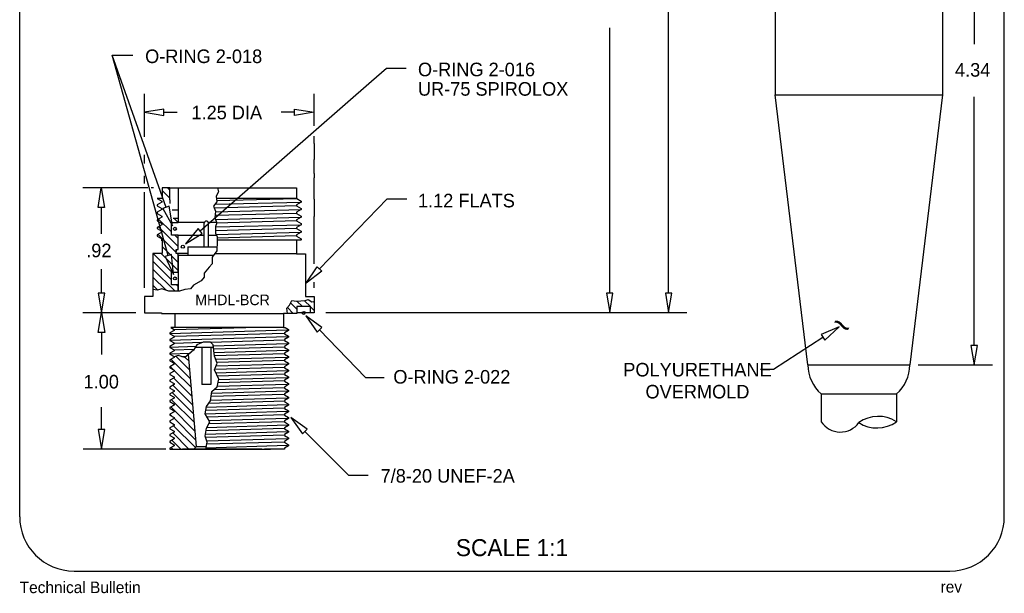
# Model space of a CAD drawing. Extents: x 0.1 to 12.6, y 0.2 to 10.5.
# Tile 1 of 3: x 0.1 to 7.4, y 0.2 to 4.4. Entities that reach past the tile are written whole.
import ezdxf

# ---------------------------------------------------------------- set-up
doc = ezdxf.new("R2010")
doc.units = 0
doc.header["$MEASUREMENT"] = 0
doc.layers.get('0').update_dxf_attribs({"linetype": 'CONTINUOUS'})
for name, color, linetype in [('BORDER', 3, 'CONTINUOUS'), ('DIM', 3, 'CONTINUOUS'), ('DIMW', 7, 'CONTINUOUS'), ('OBJECTS', 1, 'CONTINUOUS')]:
    doc.layers.add(name, color=color, linetype=linetype)

msp = doc.modelspace()

# ---------------------------------------------------------------- linework, layer by layer
at = {"color": 7}
for p, q in [((1.23042, 3.08713), (1.17292, 3.14463)), ((1.23042, 3.14605), (1.2135, 3.16297)), ((1.24291, 2.83896), (1.14825, 2.93362)), ((1.29171, 2.908), (1.26171, 2.938)), ((1.29291, 2.73004), (1.14612, 2.87684)), ((1.27791, 2.68612), (1.14398, 2.82005)), ((1.29291, 2.78896), (1.26686, 2.81501)), ((1.29291, 2.6122), (1.17292, 2.73219)), ((1.24291, 2.48544), (1.10562, 2.62273)), ((1.24524, 2.54204), (1.10758, 2.67969)), ((1.29291, 2.55328), (1.1665, 2.67969)), ((1.29291, 2.67112), (1.28401, 2.68002)), ((2.23032, 2.67643), (2.22884, 2.67791)), ((1.26867, 2.40077), (1.10543, 2.56401)), ((1.20234, 2.40818), (1.10543, 2.50509)), ((1.14135, 2.41024), (1.10543, 2.44617)), ((1.29291, 2.43544), (1.27931, 2.44905)), ((2.20625, 2.28806), (2.16653, 2.32778)), ((2.26517, 2.28806), (2.22152, 2.33171)), ((2.29281, 2.31934), (2.28715, 2.325)), ((2.1384, 2.23807), (2.09599, 2.28048)), ((2.16632, 2.26907), (2.12026, 2.31513)), ((2.29281, 2.26042), (2.26631, 2.28692)), ((1.38321, 1.75594), (1.23911, 1.90005)), ((1.37756, 1.82051), (1.27536, 1.92272)), ((1.37191, 1.88508), (1.34306, 1.91394)), ((1.25725, 1.82299), (1.23345, 1.84679)), ((1.38886, 1.69138), (1.26171, 1.81852)), ((1.23613, 1.78519), (1.23107, 1.79025)), ((1.39451, 1.62681), (1.25949, 1.76183)), ((1.40016, 1.56224), (1.25383, 1.70857)), ((1.41146, 1.4331), (1.24251, 1.60204)), ((1.40581, 1.49767), (1.24817, 1.65531)), ((1.41711, 1.36853), (1.23686, 1.54878)), ((1.24884, 1.47788), (1.2312, 1.49552)), ((1.42276, 1.30396), (1.26171, 1.46501)), ((1.41861, 1.24919), (1.25724, 1.41056)), ((1.37071, 1.23817), (1.25158, 1.3573)), ((1.25287, 1.23817), (1.24026, 1.25078)), ((1.31179, 1.23817), (1.24592, 1.30404))]:
    msp.add_line(p, q, dxfattribs=at)
at = {"layer": 'BORDER', "color": 2}
for p, q in [((0.125, 0.74), (0.125, 9.62)), ((7.375, 0.74), (7.375, 9.62)), ((0.525, 0.34), (6.975, 0.34))]:
    msp.add_line(p, q, dxfattribs=at)
at = {"layer": 'BORDER'}
for centre, start, end in [((0.525, 0.74), 180, 270), ((6.975, 0.74), 270, 360)]:
    msp.add_arc(centre, 0.4, start, end, dxfattribs=at)
at = {"layer": 'DIM'}
for p, q in [((7.15276, 6.055), (7.15276, 4.22254)), ((4.90324, 2.38777), (4.90324, 5.20236)), ((4.4694, 2.38777), (4.4694, 4.34252)), ((0.80657, 4.14147), (0.95711, 4.14147)), ((1.2025, 3.01916), (0.80657, 4.14147)), ((1.21932, 2.66451), (0.80657, 4.14147)), ((2.71468, 3.94917), (2.82578, 4.04399)), ((2.82578, 4.04399), (2.97059, 4.04399)), ((1.45373, 2.84568), (2.71468, 3.94917)), ((1.04293, 3.53963), (1.04293, 3.85471)), ((2.29281, 3.61993), (2.29281, 3.85471)), ((7.15276, 2.00209), (7.15276, 3.83454)), ((1.18693, 3.74371), (1.04293, 3.71971)), ((1.04293, 3.71971), (1.18693, 3.69571)), ((1.18693, 3.69571), (1.18693, 3.74371)), ((1.18693, 3.71971), (1.28459, 3.71971)), ((2.14881, 3.71971), (2.05116, 3.71971)), ((2.14881, 3.69571), (2.14881, 3.74371)), ((2.14881, 3.74371), (2.29281, 3.71971)), ((2.29281, 3.71971), (2.14881, 3.69571)), ((2.29281, 3.48903), (2.29281, 3.54362)), ((2.29281, 3.48903), (2.29281, 3.37254)), ((1.04293, 3.34359), (1.04293, 3.40695)), ((2.29281, 3.26805), (2.29281, 3.37254)), ((2.29281, 3.26805), (2.29281, 3.23792)), ((1.04293, 3.19471), (1.04293, 3.25076)), ((2.29281, 3.08051), (2.29281, 3.23792)), ((1.06773, 3.16297), (0.59077, 3.16297)), ((0.70177, 3.01897), (0.72577, 3.16297)), ((0.72577, 3.16297), (0.74977, 3.01897)), ((1.04293, 2.42555), (1.04293, 3.13124)), ((1.11042, 3.16297), (1.09329, 3.16297)), ((1.58926, 3.13382), (1.57094, 3.10175)), ((1.58093, 3.16297), (1.58926, 3.13382)), ((1.23042, 3.07531), (1.23042, 3.04708)), ((1.57552, 3.06051), (1.55261, 3.02844)), ((1.57094, 3.10175), (1.57552, 3.06051)), ((2.16282, 3.08483), (1.57282, 3.08483)), ((2.29281, 3.08051), (2.29281, 2.95205)), ((2.33338, 2.56527), (2.831, 3.08175)), ((2.831, 3.08175), (2.975, 3.08175)), ((0.74977, 3.01897), (0.70177, 3.01897)), ((0.72577, 3.01897), (0.72577, 2.82315)), ((1.22514, 3.02714), (1.17987, 3.01117)), ((1.17987, 3.01117), (1.25041, 2.88336)), ((1.25041, 2.88336), (1.22514, 3.02714)), ((1.55261, 3.02844), (1.56635, 2.99179)), ((1.56635, 2.99179), (1.56177, 2.94139)), ((1.56177, 2.94139), (1.57552, 2.90474)), ((1.57552, 2.90474), (1.56635, 2.87725)), ((2.29281, 2.60333), (2.29281, 2.95205)), ((1.43793, 2.86374), (1.34537, 2.75085)), ((1.34537, 2.75085), (1.46954, 2.82762)), ((1.46954, 2.82762), (1.43793, 2.86374)), ((1.56635, 2.87725), (1.56635, 2.82685)), ((1.56635, 2.82685), (1.5801, 2.80394)), ((1.5801, 2.76729), (1.57552, 2.69857)), ((1.5801, 2.80394), (1.5801, 2.76729)), ((2.16282, 2.77819), (1.5801, 2.77819)), ((1.57552, 2.69857), (1.54344, 2.65275)), ((1.24243, 2.67097), (1.1962, 2.65805)), ((1.1962, 2.65805), (1.25807, 2.52582)), ((1.25807, 2.52582), (1.24243, 2.67097)), ((1.54344, 2.65275), (1.54344, 2.60235)), ((2.16282, 2.67791), (1.56105, 2.67791)), ((0.72701, 2.38607), (0.72701, 2.56319)), ((1.52054, 2.57945), (1.48388, 2.53363)), ((1.54344, 2.60235), (1.52054, 2.57945)), ((2.23347, 2.46157), (2.3161, 2.58192)), ((2.35067, 2.54862), (2.23347, 2.46157)), ((2.3161, 2.58192), (2.35067, 2.54862)), ((1.46097, 2.47865), (1.40599, 2.44658)), ((1.48388, 2.50614), (1.46097, 2.47865)), ((1.48388, 2.53363), (1.48388, 2.50614)), ((2.29281, 2.42555), (2.29281, 2.46834)), ((1.14024, 2.40993), (1.10543, 2.4149)), ((1.17232, 2.41909), (1.14024, 2.40993)), ((1.22272, 2.40077), (1.17232, 2.41909)), ((1.30061, 2.40077), (1.22272, 2.40077)), ((1.34184, 2.41451), (1.30061, 2.40077)), ((1.38308, 2.41909), (1.34184, 2.41451)), ((1.40599, 2.44658), (1.38308, 2.41909)), ((0.75101, 2.38607), (0.70301, 2.38607)), ((0.70301, 2.38607), (0.72701, 2.24207)), ((0.72701, 2.24207), (0.75101, 2.38607)), ((2.11159, 2.29997), (2.12992, 2.33204)), ((2.12992, 2.33204), (2.16199, 2.32746)), ((2.16199, 2.32746), (2.22614, 2.33204)), ((2.22614, 2.33204), (2.24905, 2.3412)), ((2.24905, 2.3412), (2.27654, 2.32288)), ((2.27654, 2.32288), (2.29281, 2.32613)), ((4.4934, 2.38777), (4.4454, 2.38777)), ((4.4454, 2.38777), (4.4694, 2.24377)), ((4.4694, 2.24377), (4.4934, 2.38777)), ((4.92724, 2.38777), (4.87924, 2.38777)), ((4.87924, 2.38777), (4.90324, 2.24377)), ((4.90324, 2.24377), (4.92724, 2.38777)), ((2.09326, 2.27706), (2.11159, 2.29997)), ((2.09605, 2.23807), (2.09326, 2.27706)), ((0.72403, 2.24207), (0.59077, 2.24207)), ((0.98043, 2.24207), (0.59263, 2.24207)), ((0.70363, 2.09807), (0.72763, 2.24207)), ((0.72763, 2.24207), (0.75163, 2.09807)), ((1.16942, 2.24207), (1.16942, 2.23807)), ((1.26791, 2.23807), (2.06783, 2.23807)), ((2.3495, 2.13388), (2.23231, 2.22092)), ((2.23231, 2.22092), (2.31494, 2.10057)), ((2.37968, 2.24377), (5.03824, 2.24377)), ((2.06783, 2.13465), (1.26791, 2.13465)), ((2.31494, 2.10057), (2.3495, 2.13388)), ((2.33222, 2.11722), (2.67073, 1.76612)), ((6.16024, 2.14014), (6.02639, 2.08186)), ((6.05253, 2.0416), (6.16024, 2.14014)), ((0.75163, 2.09807), (0.70363, 2.09807)), ((0.72763, 2.09807), (0.72763, 1.93412)), ((6.03946, 2.06173), (5.6762, 1.8259)), ((6.02639, 2.08186), (6.05253, 2.0416)), ((1.40559, 1.96686), (1.34074, 1.91198)), ((1.43053, 2.00677), (1.40559, 1.96686)), ((1.47542, 2.02673), (1.43053, 2.00677)), ((1.53029, 2.02673), (1.47542, 2.02673)), ((1.55025, 2.00677), (1.53029, 2.02673)), ((1.56022, 1.92196), (1.55025, 2.00677)), ((7.17676, 2.00209), (7.12876, 2.00209)), ((7.12876, 2.00209), (7.15276, 1.85809)), ((7.15276, 1.85809), (7.17676, 2.00209)), ((1.29086, 1.92695), (1.26171, 1.919)), ((1.34074, 1.91198), (1.29086, 1.92695)), ((1.58018, 1.87207), (1.56022, 1.92196)), ((1.56022, 1.82218), (1.58018, 1.87207)), ((1.59015, 1.75233), (1.56022, 1.82218)), ((5.6762, 1.8259), (5.58046, 1.8259)), ((6.74138, 1.85809), (7.28776, 1.85809)), ((1.58018, 1.69746), (1.59015, 1.75233)), ((2.67073, 1.76612), (2.80995, 1.76612)), ((1.54027, 1.66253), (1.58018, 1.69746)), ((1.53029, 1.59269), (1.54027, 1.66253)), ((0.72763, 1.38217), (0.72763, 1.54612)), ((1.49039, 1.4979), (1.50036, 1.55278)), ((1.50036, 1.55278), (1.53029, 1.59269)), ((1.52531, 1.43803), (1.49039, 1.4979)), ((2.24072, 1.38519), (2.12193, 1.47004)), ((2.12193, 1.47004), (2.20678, 1.35125)), ((0.75163, 1.38217), (0.70363, 1.38217)), ((0.70363, 1.38217), (0.72763, 1.23817)), ((0.72763, 1.23817), (0.75163, 1.38217)), ((1.49039, 1.33326), (1.50036, 1.39313)), ((1.50036, 1.39313), (1.52531, 1.43803)), ((2.20678, 1.35125), (2.24072, 1.38519)), ((1.50535, 1.28836), (1.49039, 1.33326)), ((2.22375, 1.36822), (2.54619, 1.04578)), ((1.20092, 1.23817), (0.59263, 1.23817)), ((1.49623, 1.23817), (1.50535, 1.28836)), ((2.54619, 1.04578), (2.69116, 1.04578))]:
    msp.add_line(p, q, dxfattribs=at)
for centre in [(1.26797, 2.86112), (1.32615, 2.72968), (1.26797, 2.49549), (2.21632, 2.24207)]:
    msp.add_circle(centre, 0.01125, dxfattribs=at)
at = {"layer": 'OBJECTS', "color": 4}
for p, q in [((5.68888, 5.27809), (5.68888, 3.84809)), ((6.91888, 5.27809), (6.91888, 3.84809)), ((5.68888, 3.84809), (6.91888, 3.84809)), ((5.92888, 1.85809), (5.68888, 3.84809)), ((6.91888, 3.84809), (6.67888, 1.85809)), ((1.17292, 3.16297), (1.17292, 3.0859)), ((1.23042, 3.16297), (1.17292, 3.16297)), ((1.23042, 3.07531), (1.23042, 3.16297)), ((1.23042, 3.16297), (1.29291, 3.16297)), ((1.29291, 3.16297), (2.16282, 3.16297)), ((1.29291, 3.16297), (1.29291, 2.908)), ((2.16282, 3.16297), (2.16282, 3.08483)), ((1.13737, 3.0859), (1.17147, 3.06621)), ((1.17292, 3.0859), (1.13737, 3.0859)), ((1.17147, 3.05812), (1.13737, 3.03844)), ((1.17147, 3.06621), (1.17147, 3.05812)), ((2.16282, 3.08483), (2.16613, 3.08483)), ((2.19837, 3.05812), (2.16427, 3.03844)), ((2.16613, 3.08483), (2.19837, 3.06621)), ((2.19837, 3.06621), (2.19837, 3.05812)), ((1.13737, 3.03844), (1.13737, 3.03035)), ((1.13737, 3.03035), (1.17147, 3.01066)), ((1.17147, 3.00257), (1.13737, 2.98289)), ((1.13737, 2.98289), (1.13737, 2.9748)), ((1.13737, 2.9748), (1.17147, 2.95511)), ((1.17147, 3.01066), (1.17147, 3.00257)), ((1.24769, 3.00049), (1.29291, 3.00049)), ((2.16427, 3.03844), (2.16427, 3.03035)), ((2.16427, 3.03035), (2.19837, 3.01066)), ((2.19837, 3.00257), (2.16427, 2.98289)), ((2.16427, 2.98289), (2.16427, 2.9748)), ((2.16427, 2.9748), (2.19837, 2.95511)), ((2.19837, 3.01066), (2.19837, 3.00257)), ((1.17147, 2.94702), (1.13737, 2.92734)), ((1.13737, 2.92734), (1.13737, 2.91925)), ((1.13737, 2.91925), (1.17147, 2.89956)), ((1.17147, 2.95511), (1.17147, 2.94702)), ((1.24291, 2.908), (1.29291, 2.908)), ((1.24291, 2.81501), (1.24291, 2.908)), ((1.29291, 2.938), (1.25504, 2.938)), ((1.48519, 2.908), (1.29291, 2.908)), ((1.48436, 2.72809), (1.48436, 2.90309)), ((1.57429, 2.908), (1.51354, 2.908)), ((1.51436, 2.72809), (1.51436, 2.90309)), ((2.19837, 2.94702), (2.16427, 2.92734)), ((2.16427, 2.92734), (2.16427, 2.91925)), ((2.16427, 2.91925), (2.19837, 2.89956)), ((2.19837, 2.95511), (2.19837, 2.94702)), ((1.17147, 2.89147), (1.13737, 2.87179)), ((1.13737, 2.87179), (1.13737, 2.8637)), ((1.13737, 2.8637), (1.17147, 2.84401)), ((1.17147, 2.83592), (1.13737, 2.81624)), ((1.17147, 2.89956), (1.17147, 2.89147)), ((1.17147, 2.84401), (1.17147, 2.83592)), ((2.19837, 2.89147), (2.16427, 2.87179)), ((2.16427, 2.87179), (2.16427, 2.8637)), ((2.16427, 2.8637), (2.19837, 2.84401)), ((2.19837, 2.83592), (2.16427, 2.81624)), ((2.19837, 2.89956), (2.19837, 2.89147)), ((2.19837, 2.84401), (2.19837, 2.83592)), ((1.13737, 2.81624), (1.13737, 2.80815)), ((1.13737, 2.80815), (1.17147, 2.78846)), ((1.17147, 2.78037), (1.16768, 2.77819)), ((1.16768, 2.77819), (1.17292, 2.77819)), ((1.17147, 2.78846), (1.17147, 2.78037)), ((1.17292, 2.77819), (1.17292, 2.67969)), ((1.29291, 2.81501), (1.24291, 2.81501)), ((1.29291, 2.73502), (1.29291, 2.81501)), ((1.29291, 2.81501), (1.48436, 2.81501)), ((1.51436, 2.81501), (1.57346, 2.81501)), ((2.16282, 2.77819), (2.16282, 2.67791)), ((2.19458, 2.77819), (2.16282, 2.77819)), ((2.16427, 2.81624), (2.16427, 2.80815)), ((2.16427, 2.80815), (2.19837, 2.78846)), ((2.19837, 2.78037), (2.19458, 2.77819)), ((2.19837, 2.78846), (2.19837, 2.78037)), ((1.27791, 2.68002), (1.27791, 2.71002)), ((1.27791, 2.71002), (1.29291, 2.71002)), ((1.29291, 2.71002), (1.29291, 2.73502)), ((1.36287, 2.72809), (1.36287, 2.66809)), ((1.36287, 2.72809), (1.57749, 2.72809)), ((1.10658, 2.67969), (1.10543, 2.61125)), ((1.10543, 2.61125), (1.10543, 2.36305)), ((1.17292, 2.67969), (1.10658, 2.67969)), ((1.29291, 2.68002), (1.27791, 2.68002)), ((1.29291, 2.54204), (1.29291, 2.68002)), ((1.36287, 2.68002), (1.29291, 2.68002)), ((1.29337, 2.66809), (1.35537, 2.66809)), ((1.29337, 2.40077), (1.29337, 2.66809)), ((1.35537, 2.66809), (1.55418, 2.66809)), ((2.16282, 2.67791), (2.23032, 2.67791)), ((2.23032, 2.67791), (2.23032, 2.61125)), ((2.23032, 2.61125), (2.23032, 2.36305)), ((1.24291, 2.54204), (1.29291, 2.54204)), ((1.24291, 2.44905), (1.24291, 2.54204)), ((1.29291, 2.44905), (1.24291, 2.44905)), ((1.29291, 2.40077), (1.29291, 2.44905)), ((1.04293, 2.36305), (1.04293, 2.24207)), ((1.10543, 2.36305), (1.04293, 2.36305)), ((2.23032, 2.36305), (2.29281, 2.36305)), ((2.29281, 2.36305), (2.29281, 2.24207)), ((2.16632, 2.28806), (2.16632, 2.23807)), ((2.26631, 2.28806), (2.16632, 2.28806)), ((2.26631, 2.24207), (2.26631, 2.28806)), ((1.04293, 2.24207), (1.06943, 2.24207)), ((1.06943, 2.24207), (1.16942, 2.24207)), ((1.16942, 2.23807), (1.26791, 2.23807)), ((1.26791, 2.23807), (1.26791, 2.13465)), ((2.06783, 2.23807), (2.06783, 2.13465)), ((2.16632, 2.23807), (2.06783, 2.23807)), ((2.26631, 2.24207), (2.16632, 2.24207)), ((2.29281, 2.24207), (2.26631, 2.24207)), ((1.26171, 2.11308), (1.23107, 2.09538)), ((1.23701, 2.13465), (1.26171, 2.12038)), ((1.26791, 2.13465), (1.23701, 2.13465)), ((1.26171, 2.12038), (1.26171, 2.11308)), ((2.06783, 2.13465), (2.07997, 2.13465)), ((2.10468, 2.11308), (2.07403, 2.09538)), ((2.07997, 2.13465), (2.10468, 2.12038)), ((2.10468, 2.12038), (2.10468, 2.11308)), ((1.23107, 2.09538), (1.23107, 2.08808)), ((1.23107, 2.08808), (1.26171, 2.07039)), ((1.26171, 2.06308), (1.23107, 2.04539)), ((1.23107, 2.04539), (1.23107, 2.03809)), ((1.23107, 2.03809), (1.26171, 2.02039)), ((1.26171, 2.07039), (1.26171, 2.06308)), ((2.07403, 2.09538), (2.07403, 2.08808)), ((2.07403, 2.08808), (2.10468, 2.07039)), ((2.10468, 2.06308), (2.07403, 2.04539)), ((2.07403, 2.04539), (2.07403, 2.03809)), ((2.07403, 2.03809), (2.10468, 2.02039)), ((2.10468, 2.07039), (2.10468, 2.06308)), ((1.26171, 2.01309), (1.23107, 1.99539)), ((1.23107, 1.99539), (1.23107, 1.98809)), ((1.23107, 1.98809), (1.26171, 1.9704)), ((1.26171, 1.96309), (1.23107, 1.9454)), ((1.26171, 2.02039), (1.26171, 2.01309)), ((1.26171, 1.9704), (1.26171, 1.96309)), ((1.55244, 1.98809), (1.41885, 1.98809)), ((1.46686, 1.98809), (1.46686, 1.71309)), ((1.53186, 1.98809), (1.53186, 1.71309)), ((2.10468, 2.01309), (2.07403, 1.99539)), ((2.07403, 1.99539), (2.07403, 1.98809)), ((2.07403, 1.98809), (2.10468, 1.9704)), ((2.10468, 1.96309), (2.07403, 1.9454)), ((2.10468, 2.02039), (2.10468, 2.01309)), ((2.10468, 1.9704), (2.10468, 1.96309)), ((1.23107, 1.9454), (1.23107, 1.9381)), ((1.23107, 1.9381), (1.26171, 1.9204)), ((1.26171, 1.9131), (1.23107, 1.8954)), ((1.23107, 1.8954), (1.23107, 1.8881)), ((1.23107, 1.8881), (1.26171, 1.87041)), ((1.26171, 1.9204), (1.26171, 1.9131)), ((1.42677, 1.25809), (1.36757, 1.93469)), ((2.07403, 1.9454), (2.07403, 1.9381)), ((2.07403, 1.9381), (2.10468, 1.9204)), ((2.10468, 1.9131), (2.07403, 1.8954)), ((2.07403, 1.8954), (2.07403, 1.8881)), ((2.07403, 1.8881), (2.10468, 1.87041)), ((2.10468, 1.9204), (2.10468, 1.9131)), ((1.26171, 1.8631), (1.23107, 1.84541)), ((1.23107, 1.84541), (1.23107, 1.83811)), ((1.23107, 1.83811), (1.26171, 1.82041)), ((1.26171, 1.81311), (1.23107, 1.79541)), ((1.26171, 1.87041), (1.26171, 1.8631)), ((1.26171, 1.82041), (1.26171, 1.81311)), ((2.10468, 1.8631), (2.07403, 1.84541)), ((2.07403, 1.84541), (2.07403, 1.83811)), ((2.07403, 1.83811), (2.10468, 1.82041)), ((2.10468, 1.81311), (2.07403, 1.79541)), ((2.10468, 1.87041), (2.10468, 1.8631)), ((2.10468, 1.82041), (2.10468, 1.81311)), ((5.92888, 1.85809), (6.67888, 1.85809)), ((1.23107, 1.79541), (1.23107, 1.78811)), ((1.23107, 1.78811), (1.26171, 1.77042)), ((1.26171, 1.76311), (1.23107, 1.74542)), ((1.23107, 1.74542), (1.23107, 1.73812)), ((1.26171, 1.77042), (1.26171, 1.76311)), ((2.07403, 1.79541), (2.07403, 1.78811)), ((2.07403, 1.78811), (2.10468, 1.77042)), ((2.10468, 1.76311), (2.07403, 1.74542)), ((2.07403, 1.74542), (2.07403, 1.73812)), ((2.10468, 1.77042), (2.10468, 1.76311)), ((1.23107, 1.73812), (1.26171, 1.72042)), ((1.26171, 1.71312), (1.23107, 1.69542)), ((1.23107, 1.69542), (1.23107, 1.68812)), ((1.23107, 1.68812), (1.26171, 1.67043)), ((1.26171, 1.72042), (1.26171, 1.71312)), ((1.26171, 1.67043), (1.26171, 1.66312)), ((1.48086, 1.71309), (1.46686, 1.71309)), ((1.53186, 1.71309), (1.48086, 1.71309)), ((2.07403, 1.73812), (2.10468, 1.72042)), ((2.10468, 1.71312), (2.07403, 1.69542)), ((2.07403, 1.69542), (2.07403, 1.68812)), ((2.07403, 1.68812), (2.10468, 1.67043)), ((2.10468, 1.72042), (2.10468, 1.71312)), ((2.10468, 1.67043), (2.10468, 1.66312)), ((1.26171, 1.66312), (1.23107, 1.64543)), ((1.23107, 1.64543), (1.23107, 1.63813)), ((1.23107, 1.63813), (1.26171, 1.62043)), ((1.26171, 1.61313), (1.23107, 1.59543)), ((1.23107, 1.59543), (1.23107, 1.58813)), ((1.26171, 1.62043), (1.26171, 1.61313)), ((2.10468, 1.66312), (2.07403, 1.64543)), ((2.07403, 1.64543), (2.07403, 1.63813)), ((2.07403, 1.63813), (2.10468, 1.62043)), ((2.10468, 1.61313), (2.07403, 1.59543)), ((2.07403, 1.59543), (2.07403, 1.58813)), ((2.10468, 1.62043), (2.10468, 1.61313)), ((6.02769, 1.64471), (6.58007, 1.64471)), ((6.02769, 1.64471), (6.02769, 1.44004)), ((6.58007, 1.64471), (6.58007, 1.44004)), ((1.23107, 1.58813), (1.26171, 1.57044)), ((1.26171, 1.56313), (1.23107, 1.54544)), ((1.23107, 1.54544), (1.23107, 1.53814)), ((1.23107, 1.53814), (1.26171, 1.52044)), ((1.26171, 1.57044), (1.26171, 1.56313)), ((2.07403, 1.58813), (2.10468, 1.57044)), ((2.10468, 1.56313), (2.07403, 1.54544)), ((2.07403, 1.54544), (2.07403, 1.53814)), ((2.07403, 1.53814), (2.10468, 1.52044)), ((2.10468, 1.57044), (2.10468, 1.56313)), ((1.26171, 1.51314), (1.23107, 1.49544)), ((1.23107, 1.49544), (1.23107, 1.48814)), ((1.23107, 1.48814), (1.26171, 1.47045)), ((1.26171, 1.46314), (1.23107, 1.44545)), ((1.26171, 1.52044), (1.26171, 1.51314)), ((1.26171, 1.47045), (1.26171, 1.46314)), ((2.10468, 1.51314), (2.07403, 1.49544)), ((2.07403, 1.49544), (2.07403, 1.48814)), ((2.07403, 1.48814), (2.10468, 1.47045)), ((2.10468, 1.46314), (2.07403, 1.44545)), ((2.10468, 1.52044), (2.10468, 1.51314)), ((2.10468, 1.47045), (2.10468, 1.46314)), ((1.23107, 1.44545), (1.23107, 1.43815)), ((1.23107, 1.43815), (1.26171, 1.42045)), ((1.26171, 1.41315), (1.23107, 1.39545)), ((1.23107, 1.39545), (1.23107, 1.38815)), ((1.23107, 1.38815), (1.26171, 1.37046)), ((1.26171, 1.42045), (1.26171, 1.41315)), ((2.07403, 1.44545), (2.07403, 1.43815)), ((2.07403, 1.43815), (2.10468, 1.42045)), ((2.10468, 1.41315), (2.07403, 1.39545)), ((2.07403, 1.39545), (2.07403, 1.38815)), ((2.07403, 1.38815), (2.10468, 1.37046)), ((2.10468, 1.42045), (2.10468, 1.41315)), ((1.26171, 1.36315), (1.23107, 1.34546)), ((1.23107, 1.34546), (1.23107, 1.33816)), ((1.23107, 1.33816), (1.26171, 1.32046)), ((1.26171, 1.31316), (1.23107, 1.29546)), ((1.26171, 1.37046), (1.26171, 1.36315)), ((1.26171, 1.32046), (1.26171, 1.31316)), ((2.10468, 1.36315), (2.07403, 1.34546)), ((2.07403, 1.34546), (2.07403, 1.33816)), ((2.07403, 1.33816), (2.10468, 1.32046)), ((2.10468, 1.31316), (2.07403, 1.29546)), ((2.10468, 1.37046), (2.10468, 1.36315)), ((2.10468, 1.32046), (2.10468, 1.31316)), ((1.23107, 1.29546), (1.23107, 1.28816)), ((1.23107, 1.28816), (1.26171, 1.27047)), ((1.26171, 1.26316), (1.23107, 1.24547)), ((1.23107, 1.24547), (1.23107, 1.23817)), ((1.23107, 1.23817), (1.40851, 1.23817)), ((1.26171, 1.27047), (1.26171, 1.26316)), ((1.66787, 1.23817), (1.32291, 1.23817)), ((1.3629, 1.23817), (1.97284, 1.23817)), ((1.40851, 1.23817), (1.42677, 1.25809)), ((1.42677, 1.25809), (1.49985, 1.25809)), ((2.07403, 1.23817), (1.92723, 1.23817)), ((2.07403, 1.29546), (2.07403, 1.28816)), ((2.07403, 1.28816), (2.10468, 1.27047)), ((2.10468, 1.26316), (2.07403, 1.24547)), ((2.07403, 1.24547), (2.07403, 1.23817)), ((2.10468, 1.27016), (2.10395, 1.27089)), ((2.10468, 1.27047), (2.10468, 1.26316))]:
    msp.add_line(p, q, dxfattribs=at)
at = {"layer": 'OBJECTS', "color": 5}
for p, q in [((1.56216, 3.04182), (2.19648, 3.05842)), ((2.16239, 3.08346), (1.57479, 3.06702)), ((2.16239, 3.03065), (1.55812, 3.01374)), ((2.16239, 2.9751), (1.56331, 2.95834)), ((1.56586, 2.98636), (2.19648, 3.00287)), ((1.56574, 2.93081), (2.19648, 2.94732)), ((2.16239, 2.91955), (1.57498, 2.90311)), ((1.56635, 2.87528), (2.19648, 2.89177)), ((2.16239, 2.864), (1.56635, 2.84732)), ((1.57056, 2.81984), (2.19648, 2.83622)), ((2.16239, 2.80845), (1.5801, 2.79216)), ((1.23107, 2.09012), (2.09568, 2.11673)), ((1.87881, 2.13465), (1.26171, 2.11699)), ((1.23107, 2.04013), (2.09568, 2.06674)), ((2.07403, 2.09024), (1.26171, 2.06699)), ((2.07403, 2.04024), (1.53228, 2.02474)), ((1.23107, 1.99013), (1.42384, 1.99607)), ((1.46673, 2.02286), (1.26171, 2.017)), ((1.4083, 1.9712), (1.26171, 1.967)), ((1.55105, 1.99998), (2.09568, 2.01674)), ((2.07403, 1.99025), (1.55394, 1.97536)), ((1.55691, 1.95017), (2.09568, 1.96675)), ((1.23107, 1.94014), (1.37941, 1.9447)), ((1.34965, 1.91952), (1.31857, 1.91863)), ((2.07403, 1.94025), (1.5598, 1.92554)), ((1.56879, 1.90054), (2.09568, 1.91675)), ((2.07403, 1.89026), (1.57857, 1.87608)), ((2.07403, 1.84026), (1.56159, 1.8256)), ((1.56948, 1.80057), (2.09568, 1.81676)), ((1.5716, 1.85063), (2.09568, 1.86676)), ((2.07403, 1.79027), (1.57996, 1.77613)), ((2.07403, 1.74027), (1.58542, 1.72629)), ((1.58995, 1.7512), (2.09568, 1.76677)), ((2.07403, 1.69028), (1.555, 1.67543)), ((1.58081, 1.70093), (2.09568, 1.71677)), ((1.53125, 1.59941), (2.09568, 1.61678)), ((2.07403, 1.64028), (1.53489, 1.62485)), ((1.53843, 1.64963), (2.09568, 1.66678)), ((2.07403, 1.54029), (1.49508, 1.52373)), ((1.49958, 1.54844), (2.09568, 1.56679)), ((2.07403, 1.59029), (1.51653, 1.57433)), ((1.49044, 1.49817), (2.09568, 1.51679)), ((2.07403, 1.4903), (1.50433, 1.474)), ((1.51888, 1.44905), (2.09568, 1.4668)), ((2.07403, 1.39031), (1.49714, 1.3738)), ((1.50339, 1.39857), (2.09568, 1.4168)), ((2.07403, 1.4403), (1.51772, 1.42438)), ((1.49289, 1.34826), (2.09568, 1.36681)), ((2.07403, 1.34031), (1.49357, 1.3237)), ((1.50196, 1.29854), (2.09568, 1.31681)), ((1.49809, 1.24843), (2.09568, 1.26682)), ((2.07403, 1.29032), (1.50274, 1.27397))]:
    msp.add_line(p, q, dxfattribs=at)
at = {"layer": 'OBJECTS'}
for p, q in [((1.27791, 2.71002), (1.27791, 2.69502)), ((1.29337, 2.54204), (1.29291, 2.54204)), ((1.29291, 2.44905), (1.29337, 2.44905)), ((1.55244, 1.98809), (1.41885, 1.98809)), ((1.90723, 1.23817), (1.42851, 1.23817))]:
    msp.add_line(p, q, dxfattribs=at)
for centre, radius, start, end in [((1.49936, 2.90309), 0.015, 0, 180), ((6.20869, 1.85809), 0.27981, 180, 229.694016), ((6.39907, 1.85809), 0.27981, 310.305984, 0), ((6.4467, 1.23365), 0.24573, 57.129103, 125.535923), ((6.16796, 1.53051), 0.16692, 212.820022, 324.514952), ((6.43725, 1.64), 0.24573, 237.129103, 305.535923)]:
    msp.add_arc(centre, radius, start, end, dxfattribs=at)

# ---------------------------------------------------------------- texts
at = {"layer": 'DIM', "color": 7}
for s, insert, char_height, attachment_point in [('O-RING 2-018', (1.04872, 4.1825), 0.1, 1), ('O-RING 2-016', (3.05752, 4.08544), 0.1, 1), ('UR-75 SPIROLOX', (3.05752, 3.94217), 0.1, 1), ('1.25 DIA', (1.38968, 3.76844), 0.1, 1), ('1.12 FLATS', (3.05752, 3.11925), 0.1, 1), ('.92', (0.61495, 2.75187), 0.1, 1), ('MHDL-BCR', (1.69218, 2.37654), 0.077796, 2), ('O-RING 2-022', (2.87597, 1.82093), 0.1, 1), ('1.00', (0.59521, 1.78483), 0.1, 1), ('SCALE 1:1', (3.75, 0.57465), 0.125, 2), ('Technical Bulletin', (0.125, 0.26214), 0.085, 1), ('rev', (6.90593, 0.26637), 0.085, 1)]:
    msp.add_mtext(s, dxfattribs=dict(at, insert=insert, char_height=char_height, attachment_point=attachment_point))
at = {"layer": 'DIM', "color": 7, "insert": (6.16273, 2.26409), "char_height": 0.17585, "attachment_point": 1, "rotation": 330.503889}
msp.add_mtext('~', dxfattribs=at)
at = {"layer": 'DIMW', "color": 7, "char_height": 0.1}
for s, insert, attachment_point in [('4.34', (7.14218, 4.08231), 2), ('POLYURETHANE', (5.11564, 1.87328), 2), ('OVERMOLD', (5.11564, 1.71137), 2), ('7/8-20 UNEF-2A', (2.78237, 1.09102), 1)]:
    msp.add_mtext(s, dxfattribs=dict(at, insert=insert, attachment_point=attachment_point))

doc.saveas('drawing.dxf')
